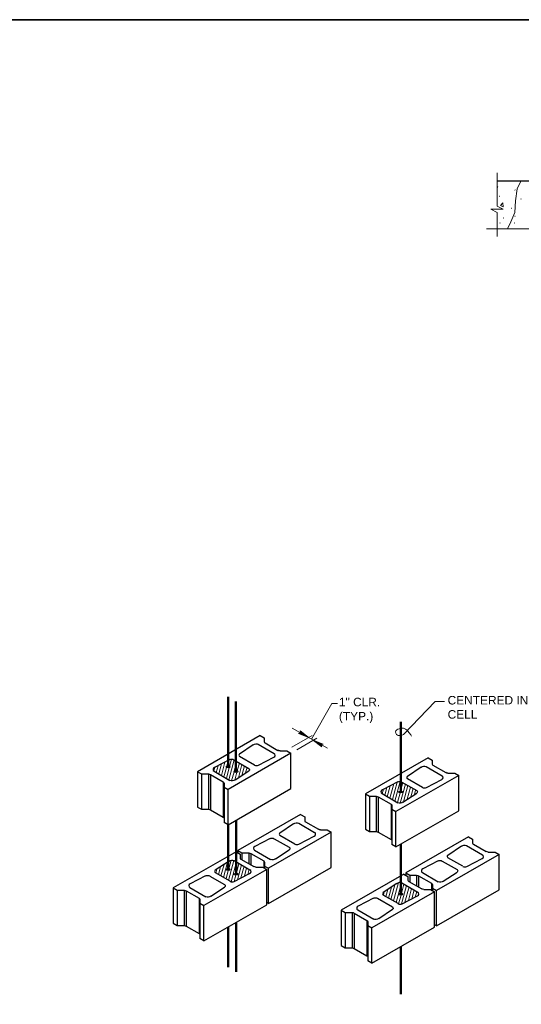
# Model space of a CAD drawing. Extents: x -1004 to 916, y -640 to 704.
# Tile 15 of 21: x -309 to 44, y 10 to 704. Entities that reach past the tile are written whole.
import ezdxf

# ---------------------------------------------------------------- set-up
doc = ezdxf.new("R2010")
doc.units = 0
doc.header["$MEASUREMENT"] = 0
for name, color, linetype, lineweight in [('Level 1', 7, 'Continuous', 18), ('Level 15', 7, 'Continuous', 18), ('Level 45', 7, 'Continuous', 18), ('Level 46', 7, 'Continuous', 18), ('Level 50', 7, 'Continuous', 18), ('Level 53', 7, 'Continuous', 18), ('Level 54', 7, 'Continuous', 18)]:
    doc.layers.add(name, color=color, linetype=linetype, lineweight=lineweight)
doc.styles.add('NOTES', font='romans.shx')

# ---------------------------------------------------------------- blocks, each defined once
blk = doc.blocks.new('LARROW_5')
at = {"layer": 'Level 50', "color": 1, "linetype": 'Continuous', "lineweight": 18, "flags": 128}
blk.add_lwpolyline([(-4.93, 0.71), (0, 0), (-4.92, -0.71), (-4.77, -0.59), (-4.55, -0.38), (-4.44, -0.19), (-4.42, 0), (-4.46, 0.21), (-4.57, 0.41), (-4.79, 0.61), (-4.93, 0.71), (-0.15, 0.01), (-4.76, -0.67), (-4.62, -0.56), (-4.39, -0.34), (-4.32, -0.06), (-4.37, 0.22), (-4.5, 0.41), (-4.67, 0.57), (-4.78, 0.65), (-0.41, 0.01), (-4.56, -0.59), (-4.41, -0.49), (-4.33, -0.37), (-4.25, -0.21), (-4.21, 0.01), (-4.23, 0.19), (-4.32, 0.33), (-4.5, 0.44), (-4.61, 0.58), (-0.71, 0.01), (-4.33, -0.5), (-4.17, -0.3), (-4.12, -0.06), (-4.14, 0.22), (-4.45, 0.51), (-1.05, 0.02), (-4.12, -0.41), (-4.07, -0.26), (-3.98, -0.04), (-4.04, 0.21), (-4.28, 0.43), (-1.36, 0.02), (-4.01, -0.31), (-3.92, -0.14), (-3.88, 0.04), (-4.07, 0.33), (-1.73, 0.02), (-3.85, -0.24), (-3.79, -0.11), (-3.77, 0.04), (-3.92, 0.25), (-2.17, 0.02), (-3.71, -0.15), (-3.67, 0.05), (-3.81, 0.17), (-2.53, 0.02), (-3.61, -0.09), (-3.63, 0.1), (-2.9, 0.02), (-3.57, -0.03), (-3.59, 0.03), (-3.36, 0.03)], dxfattribs=at)

msp = doc.modelspace()

# ---------------------------------------------------------------- linework, layer by layer
at = {"layer": 'Level 1', "color": 3, "linetype": 'Continuous', "lineweight": 35}
msp.add_3dface([(-1003.74, 704.14), (916.28, 704.14), (916.28, -639.88), (-1003.74, -639.88)], dxfattribs=at)
at = {"layer": 'Level 15', "color": 7, "linetype": 'Continuous', "lineweight": 25}
for p, q in [((117.88, 590.44), (27.24, 590.44)), ((-139.5, 199.72), (-183.7, 174.2)), ((-139.5, 199.72), (-136.67, 198.08)), ((-136.67, 198.08), (-136.67, 195.29)), ((-136.09, 194.48), (-127.01, 189.23)), ((-144.44, 193.07), (-154.12, 186.62)), ((-140.88, 193.49), (-129.72, 187.05)), ((-125.59, 188.9), (-120.76, 188.9)), ((-120.76, 188.9), (-117.94, 187.27)), ((-160.92, 182.68), (-171.73, 177.17)), ((-117.94, 187.27), (-162.13, 161.75)), ((-158.05, 182.6), (-147.57, 176.55)), ((-143.59, 178.87), (-154.07, 184.92)), ((-140.71, 178.8), (-129.96, 184.33)), ((-117.94, 162.36), (-117.94, 187.27)), ((-21.29, 184), (-65.48, 158.48)), ((-21.29, 184), (-18.46, 182.36)), ((-18.46, 182.36), (-18.46, 179.58)), ((-183.7, 174.2), (-183.7, 149.3)), ((-183.7, 174.2), (-180.87, 172.57)), ((-171.98, 174.45), (-160.82, 168.01)), ((-157.25, 168.43), (-147.52, 174.85)), ((-26.22, 177.35), (-35.91, 170.9)), ((-22.66, 177.77), (-11.5, 171.33)), ((-17.87, 178.76), (-8.79, 173.52)), ((-180.87, 172.57), (-180.87, 147.66)), ((-180.87, 172.57), (-176.04, 172.57)), ((-176.04, 172.57), (-176.04, 147.66)), ((-174.62, 172.23), (-174.62, 147.33)), ((-174.62, 172.23), (-165.54, 166.99)), ((-165.54, 166.99), (-165.54, 142.08)), ((-42.7, 166.96), (-53.51, 161.45)), ((0.28, 171.55), (-43.92, 146.03)), ((-39.84, 166.89), (-29.36, 160.83)), ((-25.37, 163.15), (-35.85, 169.2)), ((-22.5, 163.08), (-11.75, 168.62)), ((-7.37, 173.18), (-2.55, 173.18)), ((-2.55, 173.18), (0.28, 171.55)), ((0.28, 146.64), (0.28, 171.55)), ((-164.95, 166.17), (-164.96, 163.38)), ((-164.96, 163.38), (-164.96, 138.48)), ((-164.96, 163.38), (-162.13, 161.75)), ((-162.13, 136.85), (-117.94, 162.36)), ((-162.13, 136.85), (-162.13, 161.75)), ((-65.48, 158.48), (-65.48, 133.58)), ((-65.48, 158.48), (-62.65, 156.85)), ((-62.65, 156.85), (-62.65, 131.95)), ((-62.65, 156.85), (-57.82, 156.85)), ((-57.82, 156.85), (-57.82, 131.95)), ((-56.41, 156.51), (-56.41, 131.61)), ((-56.41, 156.51), (-47.33, 151.27)), ((-53.76, 158.74), (-42.6, 152.29)), ((-39.04, 152.71), (-29.3, 159.13)), ((-183.7, 149.3), (-180.87, 147.66)), ((-180.87, 147.66), (-176.04, 147.66)), ((-174.62, 147.32), (-165.54, 142.08)), ((-47.33, 151.27), (-47.33, 126.37)), ((-46.74, 150.45), (-46.74, 147.66)), ((-46.74, 147.66), (-46.74, 122.76)), ((-46.74, 147.66), (-43.92, 146.03)), ((-43.92, 121.13), (0.28, 146.64)), ((-43.92, 121.13), (-43.92, 146.03)), ((-111.05, 144.05), (-155.25, 118.54)), ((-111.05, 144.05), (-108.22, 142.42)), ((-108.22, 142.42), (-108.22, 139.63)), ((-107.64, 138.81), (-98.56, 133.57)), ((-162.13, 136.85), (-164.96, 138.48)), ((-115.99, 137.41), (-125.68, 130.96)), ((-112.43, 137.83), (-101.27, 131.38)), ((-97.14, 133.23), (-92.31, 133.23)), ((-92.31, 133.23), (-89.49, 131.6)), ((-65.48, 133.58), (-62.65, 131.95)), ((-62.65, 131.95), (-57.82, 131.95)), ((-132.47, 127.01), (-143.28, 121.5)), ((-89.49, 131.6), (-133.68, 106.09)), ((-129.61, 126.94), (-119.12, 120.88)), ((-115.14, 123.2), (-125.62, 129.26)), ((-112.26, 123.13), (-101.51, 128.67)), ((-89.49, 106.7), (-89.49, 131.6)), ((-56.41, 131.61), (-47.33, 126.37)), ((7.16, 128.33), (-37.03, 102.82)), ((7.16, 128.33), (9.99, 126.7)), ((9.99, 126.7), (9.99, 123.91)), ((-155.25, 118.54), (-155.25, 117.04)), ((-155.25, 118.54), (-152.42, 116.9)), ((-143.53, 118.79), (-132.37, 112.35)), ((-128.8, 112.76), (-119.07, 119.18)), ((-43.92, 121.13), (-46.74, 122.76)), ((2.23, 121.69), (-7.46, 115.24)), ((5.79, 122.11), (16.95, 115.66)), ((10.58, 123.09), (19.66, 117.85)), ((-156.55, 117.79), (-200.74, 92.27)), ((-161.48, 111.14), (-171.17, 104.69)), ((-157.92, 111.56), (-146.76, 105.12)), ((-156.55, 117.79), (-153.72, 116.15)), ((-153.72, 116.15), (-153.72, 113.36)), ((-153.13, 112.55), (-144.05, 107.3)), ((-152.42, 116.9), (-152.42, 112.13)), ((-152.42, 116.9), (-147.59, 116.9)), ((-147.59, 116.9), (-147.59, 109.35)), ((-146.18, 116.57), (-146.18, 108.53)), ((-146.17, 116.56), (-137.09, 111.32)), ((-137.09, 111.32), (-137.09, 106.56)), ((-14.25, 111.3), (-25.07, 105.78)), ((28.73, 115.88), (-15.47, 90.37)), ((-11.39, 111.22), (-0.91, 105.17)), ((3.08, 107.49), (-7.4, 113.54)), ((5.95, 107.42), (16.7, 112.95)), ((21.07, 117.51), (25.9, 117.51)), ((25.9, 117.51), (28.73, 115.88)), ((28.73, 90.98), (28.73, 115.88)), ((-134.98, 105.34), (-179.18, 79.82)), ((-142.64, 106.97), (-137.81, 106.97)), ((-137.81, 106.97), (-134.98, 105.34)), ((-136.5, 110.51), (-136.51, 107.72)), ((-136.51, 107.72), (-136.51, 106.22)), ((-136.51, 107.72), (-133.68, 106.09)), ((-134.98, 80.43), (-134.98, 105.34)), ((-133.68, 81.18), (-89.49, 106.7)), ((-133.68, 81.18), (-133.68, 106.09)), ((-177.96, 100.75), (-188.78, 95.24)), ((-175.1, 100.67), (-164.62, 94.62)), ((-160.63, 96.94), (-171.12, 102.99)), ((-157.76, 96.87), (-147.01, 102.4)), ((-38.33, 102.07), (-82.53, 76.55)), ((-38.33, 102.07), (-35.5, 100.43)), ((-37.03, 102.82), (-37.03, 101.32)), ((-37.03, 102.82), (-34.2, 101.18)), ((-35.5, 100.43), (-35.5, 97.65)), ((-34.2, 101.18), (-34.2, 96.42)), ((-34.2, 101.18), (-29.37, 101.18)), ((-29.37, 101.18), (-29.37, 93.63)), ((-27.96, 100.85), (-27.96, 92.81)), ((-27.96, 100.85), (-18.88, 95.6)), ((-25.31, 103.07), (-14.15, 96.63)), ((-10.59, 97.05), (-0.86, 103.47)), ((-200.74, 92.27), (-200.74, 67.37)), ((-200.74, 92.27), (-197.91, 90.64)), ((-197.91, 90.64), (-197.91, 65.73)), ((-197.91, 90.64), (-193.09, 90.64)), ((-193.09, 90.64), (-193.09, 65.73)), ((-191.67, 90.3), (-191.67, 65.4)), ((-191.67, 90.3), (-182.59, 85.06)), ((-189.02, 92.52), (-177.86, 86.08)), ((-174.3, 86.5), (-164.57, 92.92)), ((-43.27, 95.42), (-52.95, 88.97)), ((-39.71, 95.84), (-28.54, 89.4)), ((-34.92, 96.83), (-25.84, 91.59)), ((-24.42, 91.25), (-19.59, 91.25)), ((-19.59, 91.25), (-16.77, 89.62)), ((-18.88, 95.6), (-18.88, 90.84)), ((-18.29, 94.79), (-18.29, 92)), ((-18.29, 92), (-18.29, 90.5)), ((-18.29, 92), (-15.47, 90.37)), ((-15.47, 65.46), (28.73, 90.98)), ((-15.47, 65.46), (-15.47, 90.37)), ((-182.59, 85.06), (-182.59, 60.15)), ((-182, 84.24), (-182, 81.45)), ((-59.75, 85.03), (-70.56, 79.52)), ((-16.77, 89.62), (-60.96, 64.1)), ((-56.88, 84.96), (-46.4, 78.9)), ((-42.42, 81.22), (-52.9, 87.27)), ((-39.54, 81.15), (-28.79, 86.69)), ((-16.77, 64.71), (-16.77, 89.62)), ((-182, 81.45), (-182, 56.55)), ((-182, 81.45), (-179.18, 79.82)), ((-179.18, 54.92), (-134.98, 80.43)), ((-179.18, 54.92), (-179.18, 79.82)), ((-133.68, 81.18), (-134.98, 81.93)), ((-82.53, 76.55), (-82.53, 51.65)), ((-82.53, 76.55), (-79.7, 74.92)), ((-70.81, 76.81), (-59.64, 70.36)), ((-56.08, 70.78), (-46.35, 77.2)), ((-79.7, 74.92), (-79.7, 50.02)), ((-79.7, 74.92), (-74.87, 74.92)), ((-74.87, 74.92), (-74.87, 50.02)), ((-73.45, 74.58), (-73.45, 49.68)), ((-73.45, 74.58), (-64.37, 69.34)), ((-200.74, 67.37), (-197.91, 65.73)), ((-197.91, 65.73), (-193.09, 65.73)), ((-191.67, 65.39), (-182.59, 60.15)), ((-64.37, 69.34), (-64.37, 44.44)), ((-63.78, 68.52), (-63.79, 65.73)), ((-63.79, 65.73), (-63.79, 40.83)), ((-63.79, 65.73), (-60.96, 64.1)), ((-60.96, 39.2), (-16.77, 64.71)), ((-60.96, 39.2), (-60.96, 64.1)), ((-15.47, 65.46), (-16.77, 66.21)), ((-179.18, 54.92), (-182, 56.55)), ((-82.53, 51.65), (-79.7, 50.02)), ((-79.7, 50.02), (-74.87, 50.02)), ((-73.45, 49.68), (-64.37, 44.44)), ((-60.96, 39.2), (-63.79, 40.83))]:
    msp.add_line(p, q, dxfattribs=at)
for centre, radius, start, end in [((-135.68, 195.39), 0.996, 185.42753, 245.92647), ((-153.57, 185.79), 1, 123.66739, 239.997), ((-130.47, 185.75), 1.5, 289.62082, 60.00328), ((-171.23, 175.75), 1.5, 109.62029, 239.99634), ((-142.09, 181.47), 3, 239.98657, 297.24186), ((-17.46, 179.67), 0.996, 185.42753, 245.92647), ((-35.35, 170.07), 1, 123.66739, 239.997), ((-12.25, 170.03), 1.5, 289.62082, 60.00328), ((-53.01, 160.04), 1.5, 109.62029, 239.99634), ((-23.87, 165.75), 3, 239.98657, 297.24186), ((-107.23, 139.73), 0.996, 185.42753, 245.92647), ((-125.12, 130.12), 1, 123.66739, 239.997), ((-102.02, 130.08), 1.5, 289.62082, 60.00328), ((-142.78, 120.09), 1.5, 109.62029, 239.99634), ((-113.64, 125.8), 3, 239.98657, 297.24186), ((10.99, 124.01), 0.996, 185.42753, 245.92647), ((-152.73, 113.46), 0.996, 185.42753, 245.92647), ((-6.9, 114.41), 1, 123.66739, 239.997), ((16.2, 114.36), 1.5, 289.62082, 60.00328), ((-170.62, 103.86), 1, 123.66739, 239.997), ((-147.51, 103.82), 1.5, 289.62082, 60.00328), ((-24.56, 104.37), 1.5, 109.62029, 239.99634), ((4.58, 110.08), 3, 239.98657, 297.24186), ((-34.51, 97.74), 0.996, 185.42753, 245.92647), ((-188.27, 93.82), 1.5, 109.62029, 239.99634), ((-159.13, 99.54), 3, 239.98657, 297.24186), ((-52.4, 88.14), 1, 123.66739, 239.997), ((-29.29, 88.1), 1.5, 289.62082, 60.00328), ((-70.06, 78.11), 1.5, 109.62029, 239.99634), ((-40.92, 83.82), 3, 239.98657, 297.24186)]:
    msp.add_arc(centre, radius, start, end, dxfattribs=at)
at = {"layer": 'Level 15', "color": 7, "linetype": 'Continuous', "lineweight": 25, "extrusion": (0, 0, -1)}
for centre, radius, start, end in [((142.38, 190.89), 3, 46.58665, 120.00181), ((125.65, 191.8), 2.9, 268.92834, 297.96806), ((159.56, 180.01), 3, 62.99591, 120.00443), ((148.07, 175.68), 1, 120.00755, 236.59616), ((24.16, 175.17), 3, 46.58665, 120.00181), ((7.43, 176.08), 2.9, 268.92834, 297.96806), ((175.97, 169.7), 2.86, 88.64966, 118.09521), ((165.96, 166.07), 1.01, 114.23815, 173.99169), ((159.32, 170.61), 3, 226.58665, 300.00181), ((41.34, 164.29), 3, 62.99591, 120.00443), ((29.86, 159.97), 1, 120.00755, 236.59616), ((57.76, 153.99), 2.86, 88.64966, 118.09521), ((41.1, 154.89), 3, 226.58665, 300.00181), ((175.97, 144.8), 2.86, 88.64966, 118.09521), ((47.74, 150.35), 1.01, 114.23815, 173.99169), ((165.95, 141.18), 0.992, 113.9528, 174.38481), ((113.93, 135.23), 3, 46.58665, 120.00181), ((97.2, 136.13), 2.9, 268.92834, 297.96806), ((57.76, 129.08), 2.86, 88.64966, 118.09521), ((131.11, 124.34), 3, 62.99591, 120.00443), ((47.73, 125.46), 0.992, 113.9528, 174.38481), ((119.62, 120.02), 1, 120.00755, 236.59616), ((-4.29, 119.51), 3, 46.58665, 120.00181), ((159.42, 108.96), 3, 46.58665, 120.00181), ((147.52, 114.04), 2.86, 88.64966, 118.09521), ((137.51, 110.4), 1.01, 114.23815, 173.99169), ((130.87, 114.94), 3, 226.58665, 300.00181), ((12.89, 108.62), 3, 62.99591, 120.00443), ((-21.02, 120.41), 2.9, 268.92834, 297.96806), ((142.69, 109.87), 2.9, 268.92834, 297.96806), ((1.41, 104.3), 1, 120.00755, 236.59616), ((176.6, 98.08), 3, 62.99591, 120.00443), ((29.31, 98.32), 2.86, 88.64966, 118.09521), ((193.02, 87.77), 2.86, 88.64966, 118.09521), ((165.12, 93.75), 1, 120.00755, 236.59616), ((41.21, 93.24), 3, 46.58665, 120.00181), ((24.47, 94.15), 2.9, 268.92834, 297.96806), ((19.29, 94.68), 1.01, 114.23815, 173.99169), ((12.65, 99.23), 3, 226.58665, 300.00181), ((183, 84.14), 1.01, 114.23815, 173.99169), ((176.36, 88.68), 3, 226.58665, 300.00181), ((58.38, 82.36), 3, 62.99591, 120.00443), ((46.9, 78.04), 1, 120.00755, 236.59616), ((74.8, 72.06), 2.86, 88.64966, 118.09521), ((58.14, 72.96), 3, 226.58665, 300.00181), ((193.02, 62.87), 2.86, 88.64966, 118.09521), ((64.79, 68.42), 1.01, 114.23815, 173.99169), ((182.99, 59.25), 0.992, 113.9528, 174.38481), ((74.8, 47.15), 2.86, 88.64966, 118.09521), ((64.78, 43.53), 0.992, 113.9528, 174.38481)]:
    msp.add_arc(centre, radius, start, end, dxfattribs=at)
at = {"layer": 'Level 45', "color": 4, "linetype": 'Continuous', "lineweight": 50}
for p, q in [((-162.17, 177.52), (-162.17, 226.94)), ((-156.59, 174.3), (-156.59, 223.72)), ((-40.62, 159.88), (-40.62, 209.3)), ((-156.53, 102.02), (-156.53, 140.08)), ((-162.11, 105.24), (-162.11, 136.86)), ((-40.62, 87.87), (-40.62, 123.03)), ((-162.11, 64.77), (-162.11, 36.32)), ((-156.53, 67.99), (-156.53, 33.1)), ((-40.62, 17.38), (-40.62, 50.94))]:
    msp.add_line(p, q, dxfattribs=at)
at = {"layer": 'Level 45', "color": 4, "linetype": 'Continuous', "lineweight": 25}
for centre, major_axis in [((-162.17, 177.52), (1.44, 0)), ((-156.59, 174.3), (1.44, 0)), ((-40.62, 159.88), (1.44, 0)), ((-162.11, 105.24), (-1.44, 0)), ((-156.53, 102.02), (-1.44, 0)), ((-40.62, 87.87), (1.44, 0))]:
    msp.add_ellipse(centre, major_axis=major_axis, ratio=0.423864, dxfattribs=at)
at = {"layer": 'Level 46', "color": 1, "linetype": 'Continuous', "lineweight": 18, "flags": 128}
msp.add_lwpolyline([(-38.68, 200.49), (-16.42, 223.54), (-9.78, 223.54)], dxfattribs=at)
at = {"layer": 'Level 46', "color": 1, "linetype": 'Continuous', "lineweight": 18}
msp.add_open_spline([(-38.65, 200.51), (-39, 200.3), (-39.36, 200.15), (-39.75, 200), (-40.17, 199.84), (-40.61, 199.73), (-41.04, 199.66), (-41.49, 199.58), (-41.96, 199.63), (-42.41, 199.77), (-42.83, 199.91), (-43.15, 200.11), (-43.48, 200.5), (-43.94, 201.04), (-44.22, 201.63), (-44.19, 202.18), (-44.16, 202.7), (-43.87, 203.23), (-43.36, 203.68), (-42.8, 204.2), (-42.24, 204.29), (-41.6, 204.46), (-40.86, 204.67), (-40.11, 204.83), (-39.36, 204.85), (-38.94, 204.86), (-38.53, 204.8), (-38.12, 204.64), (-37.5, 204.4), (-36.99, 204.09), (-36.49, 203.69), (-36.06, 203.35), (-35.66, 203.02), (-35.33, 202.6), (-34.97, 202.13), (-34.63, 201.65), (-34.28, 201.17), (-33.81, 200.53), (-33.35, 199.93), (-32.94, 199.22)], degree=3, knots=[0, 0, 0, 0, 0.055444, 0.055444, 0.055444, 0.116759, 0.116759, 0.116759, 0.179841, 0.179841, 0.179841, 0.238746, 0.238746, 0.238746, 0.322688, 0.322688, 0.322688, 0.401007, 0.401007, 0.401007, 0.489163, 0.489163, 0.489163, 0.593709, 0.593709, 0.593709, 0.651089, 0.651089, 0.651089, 0.737783, 0.737783, 0.737783, 0.810321, 0.810321, 0.810321, 0.891917, 0.891917, 0.891917, 1, 1, 1, 1], dxfattribs=at)
at = {"layer": 'Level 50', "color": 1, "linetype": 'Continuous', "lineweight": 18}
for p, q in [((-117.01, 204.96), (-92.24, 190.66)), ((-102.96, 199.78), (-117.17, 191.57)), ((-99.61, 197.84), (-113.83, 189.64))]:
    msp.add_line(p, q, dxfattribs=at)
at = {"layer": 'Level 50', "color": 1, "linetype": 'Continuous', "lineweight": 18, "flags": 128}
msp.add_lwpolyline([(-85.12, 222.35), (-89.16, 222.35), (-103.4, 197.19)], dxfattribs=at)
at = {"layer": 'Level 53', "color": 2, "linetype": 'Continuous', "lineweight": 25}
for p, q in [((39.86, 584.18), (40.09, 584.11)), ((28.72, 579.81), (28.95, 579.75)), ((44.02, 577.88), (44.24, 577.81)), ((37.44, 571.29), (37.67, 571.23)), ((31.63, 564.54), (31.85, 564.47)), ((39.86, 565.75), (40.09, 565.68)), ((29.2, 561.08), (29.43, 561.01)), ((39.62, 561.08), (39.85, 561.01))]:
    msp.add_line(p, q, dxfattribs=at)
at = {"layer": 'Level 53', "color": 2, "linetype": 'Continuous', "lineweight": 18}
for p, q in [((-166.9, 171.52), (-164.39, 180.89)), ((-163.1, 178), (-161.99, 182.12)), ((-161.52, 168.42), (-157.77, 182.43)), ((-161.05, 177.9), (-159.69, 183)), ((-157.79, 174.63), (-155.97, 181.4)), ((-172.25, 174.74), (-171.6, 177.18)), ((-170.49, 173.59), (-169.2, 178.42)), ((-168.7, 172.56), (-166.8, 179.65)), ((-165.11, 170.49), (-163.32, 177.16)), ((-163.32, 169.45), (-161.28, 177.04)), ((-159.64, 167.71), (-157.94, 174.07)), ((-157.44, 168.22), (-155.96, 173.74)), ((-155.68, 174.76), (-154.18, 180.36)), ((-154.91, 169.93), (-152.39, 179.33)), ((-152.39, 171.61), (-150.6, 178.29)), ((-149.87, 173.29), (-148.8, 177.26)), ((-147.27, 175.24), (-147.18, 175.57)), ((-46.44, 154.51), (-43.15, 166.78)), ((-44.65, 153.48), (-40.95, 167.27)), ((-53.61, 158.65), (-52.76, 161.84)), ((-51.82, 157.62), (-50.36, 163.07)), ((-50.03, 156.58), (-47.96, 164.31)), ((-48.23, 155.55), (-45.56, 165.55)), ((-40.91, 151.97), (-37.31, 165.42)), ((-40.7, 160.47), (-39.1, 166.46)), ((-38.56, 153.03), (-35.51, 164.39)), ((-36.04, 154.71), (-33.72, 163.35)), ((-33.52, 156.39), (-31.93, 162.32)), ((-30.99, 158.07), (-30.13, 161.28)), ((-42.86, 152.44), (-41.02, 159.29)), ((-161.81, 97.62), (-158.06, 111.6)), ((-161.68, 105.82), (-160.05, 111.91)), ((-170.77, 102.79), (-170.07, 105.42)), ((-168.98, 101.76), (-167.55, 107.1)), ((-167.19, 100.72), (-165.03, 108.78)), ((-165.39, 99.69), (-162.51, 110.46)), ((-163.6, 98.65), (-162, 104.63)), ((-160, 96.64), (-156.26, 110.6)), ((-156.33, 102.63), (-154.47, 109.56)), ((-155.48, 98.04), (-152.67, 108.53)), ((-153.08, 99.28), (-150.88, 107.49)), ((-150.68, 100.51), (-149.09, 106.46)), ((-148.28, 101.75), (-147.29, 105.42)), ((-157.88, 96.84), (-156.65, 101.41)), ((-51.03, 86.19), (-49.71, 91.14)), ((-49.24, 85.16), (-47.19, 92.81)), ((-47.44, 84.12), (-44.66, 94.49)), ((-45.65, 83.09), (-42.18, 96.04)), ((-43.86, 82.05), (-40.13, 95.96)), ((-40.08, 88.43), (-38.31, 95.03)), ((-39.99, 81.03), (-36.51, 94)), ((-37.62, 82.14), (-34.72, 92.96)), ((-35.22, 83.38), (-32.93, 91.93)), ((-32.82, 84.61), (-31.14, 90.89)), ((-52.82, 87.23), (-52.23, 89.46)), ((-42.06, 81.05), (-40.39, 87.25)), ((-30.42, 85.85), (-29.34, 89.86)), ((-27.83, 87.76), (-27.73, 88.16))]:
    msp.add_line(p, q, dxfattribs=at)
at = {"layer": 'Level 53', "color": 2, "linetype": 'Continuous', "lineweight": 18, "flags": 128}
for points in [[(44.03, 590.44), (41.42, 585.04), (40.2, 576.49), (39.79, 568.35), (36.94, 561.63), (34.56, 556.72)], [(27.24, 585.31), (27.86, 586.42), (27.24, 586.38)]]:
    msp.add_lwpolyline(points, dxfattribs=at)
at = {"layer": 'Level 53', "color": 2, "linetype": 'Continuous', "lineweight": 18}
msp.add_3dface([(31.31, 575.13), (29.67, 573.21), (31.5, 572.18)], dxfattribs=at)
at = {"layer": 'Level 54', "color": 92, "linetype": 'Continuous', "lineweight": 18}
for p, q in [((27.24, 572.65), (27.24, 596.24)), ((27.24, 551.45), (27.24, 568.34)), ((75, 556.72), (19.85, 556.72))]:
    msp.add_line(p, q, dxfattribs=at)
at = {"layer": 'Level 54', "color": 92, "linetype": 'Continuous', "lineweight": 18, "flags": 128}
msp.add_lwpolyline([(27.24, 568.34), (22.92, 570.5), (31.55, 570.5), (27.24, 572.65)], dxfattribs=at)

# ---------------------------------------------------------------- block references
at = {"layer": 'Level 50', "color": 1, "linetype": 'Continuous', "lineweight": 18}
for p, xscale, yscale, zscale, rotation in [((-105.5, 198.31), 1.523999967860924, 1.523999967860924, 1.523999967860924, 330.0022841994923), ((-102.15, 196.38), 1.524000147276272, 1.524000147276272, 1.524000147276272, 150.0020056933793)]:
    msp.add_blockref('LARROW_5', p, dxfattribs=dict(at, xscale=xscale, yscale=yscale, zscale=zscale, rotation=rotation))

# ---------------------------------------------------------------- texts
at = {"layer": 'Level 46', "color": 1, "linetype": 'Continuous', "lineweight": 25, "insert": (-7.55, 227.55), "char_height": 6, "attachment_point": 1, "style": 'NOTES'}
msp.add_mtext('\\fArial|b0|i0|c0|p39;CENTERED IN\\PCELL', dxfattribs=at)
at = {"layer": 'Level 50', "color": 1, "linetype": 'Continuous', "lineweight": 25, "insert": (-84.11, 226.27), "char_height": 6, "attachment_point": 1, "style": 'NOTES'}
msp.add_mtext('\\fArial|b0|i0|c0|p39;1" CLR.\\P(TYP.)', dxfattribs=at)

doc.saveas('drawing.dxf')
